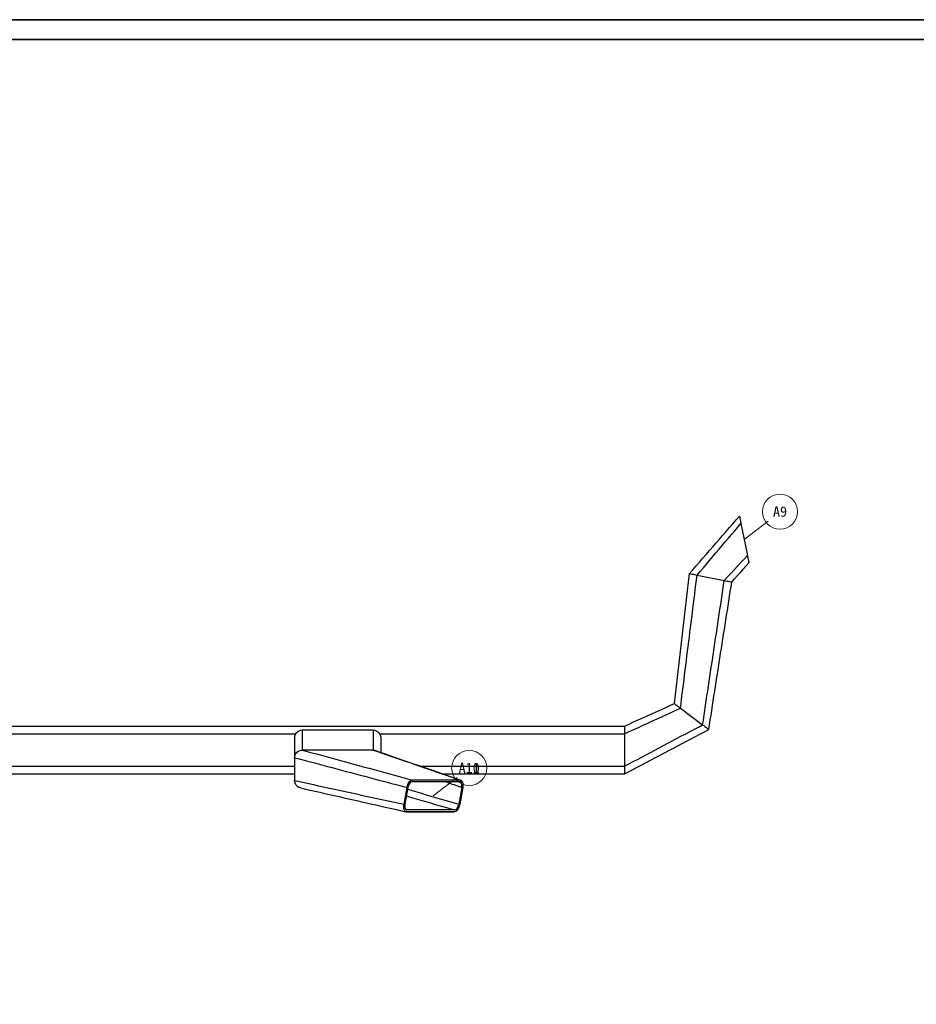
# Model space of a CAD drawing. Header units: millimetres. Extents: x 0 to 900, y 0 to 690.
# Tile 15 of 16: x 225 to 450, y 443 to 690. Entities that reach past the tile are written whole.
import ezdxf
from ezdxf.enums import TextEntityAlignment as Align

# ---------------------------------------------------------------- set-up
doc = ezdxf.new("R2010")
doc.units = ezdxf.units.MM
for name, color, linetype, lineweight, true_color in [('DIM', 7, 'Continuous', 18, 0x1e5aa0), ('DUCT', 7, 'Continuous', 30, 0x5a6ec8), ('FRAME', 7, 'Continuous', 35, 0x3c3c3c)]:
    doc.layers.add(name, color=color, linetype=linetype, lineweight=lineweight, true_color=true_color)
doc.styles.add('ZH', font='simsun.ttc')

msp = doc.modelspace()

# ---------------------------------------------------------------- linework, layer by layer
at = {"layer": 'DIM'}
for points in [[(406.8, 559.6), (412.8, 564.2)], [(328.8, 495.28), (334.8, 499.88)], [(328.8, 495.28), (334.8, 499.88)]]:
    msp.add_lwpolyline(points, dxfattribs=at)
for centre in [(415.8, 566.6), (337.8, 502.28), (337.8, 502.28)]:
    msp.add_circle(centre, 4.4, dxfattribs=at)
at = {"layer": 'DUCT'}
for points in [[(393.1, 551.06), (393.94, 552.02), (394.77, 552.98), (395.61, 553.94), (396.44, 554.91), (397.28, 555.87), (398.11, 556.83), (398.95, 557.79), (399.78, 558.75), (400.62, 559.71), (401.45, 560.68), (402.29, 561.64), (403.12, 562.6), (403.95, 563.56), (404.79, 564.52), (405.62, 565.48)], [(394.99, 550.68), (395.77, 551.61), (396.56, 552.53), (397.35, 553.45), (398.13, 554.37), (398.92, 555.3), (399.71, 556.22), (400.49, 557.14), (401.28, 558.06), (402.07, 558.99), (402.85, 559.91), (403.64, 560.83), (404.43, 561.76), (405.21, 562.68), (406, 563.6)], [(405.62, 565.48), (405.69, 565.17), (405.75, 564.86), (405.81, 564.54), (405.87, 564.23), (405.94, 563.91), (406, 563.6)], [(406, 563.6), (407.6, 555.6)], [(401.81, 549.32), (402.64, 550.21), (403.47, 551.11), (404.29, 552.01), (405.12, 552.91), (405.95, 553.8), (406.77, 554.7), (407.6, 555.6)], [(403.7, 548.94), (404.41, 549.74), (405.12, 550.53), (405.84, 551.33), (406.55, 552.12), (407.26, 552.92), (407.98, 553.72)], [(407.6, 555.6), (407.66, 555.29), (407.73, 554.97), (407.79, 554.66), (407.85, 554.34), (407.91, 554.03), (407.98, 553.72)], [(389.28, 518.44), (393.1, 551.06)], [(393.1, 551.06), (393.42, 551), (393.73, 550.93), (394.05, 550.87), (394.36, 550.81), (394.67, 550.75), (394.99, 550.68)], [(390.82, 517.29), (390.96, 518.48), (391.11, 519.67), (391.26, 520.87), (391.41, 522.06), (391.56, 523.25), (391.71, 524.44), (391.86, 525.64), (392.01, 526.83), (392.16, 528.02), (392.31, 529.21), (392.45, 530.41), (392.6, 531.6), (392.75, 532.79), (392.9, 533.99), (393.05, 535.18), (393.2, 536.37), (393.35, 537.56), (393.5, 538.76), (393.65, 539.95), (393.8, 541.14), (393.94, 542.33), (394.09, 543.53), (394.24, 544.72), (394.39, 545.91), (394.54, 547.1), (394.69, 548.3), (394.84, 549.49), (394.99, 550.68)], [(394.99, 550.68), (401.81, 549.32)], [(396.38, 513.11), (396.56, 514.32), (396.75, 515.53), (396.93, 516.73), (397.11, 517.94), (397.29, 519.15), (397.47, 520.35), (397.65, 521.56), (397.83, 522.77), (398.01, 523.97), (398.19, 525.18), (398.37, 526.39), (398.56, 527.59), (398.74, 528.8), (398.92, 530.01), (399.1, 531.21), (399.28, 532.42), (399.46, 533.63), (399.64, 534.84), (399.82, 536.04), (400, 537.25), (400.18, 538.46), (400.36, 539.66), (400.55, 540.87), (400.73, 542.08), (400.91, 543.28), (401.09, 544.49), (401.27, 545.7), (401.45, 546.9), (401.63, 548.11), (401.81, 549.32)], [(397.92, 511.96), (398.11, 513.15), (398.29, 514.35), (398.48, 515.54), (398.67, 516.73), (398.85, 517.92), (399.04, 519.12), (399.22, 520.31), (399.41, 521.5), (399.6, 522.7), (399.78, 523.89), (399.97, 525.08), (400.16, 526.28), (400.34, 527.47), (400.53, 528.66), (400.71, 529.85), (400.9, 531.05), (401.09, 532.24), (401.27, 533.43), (401.46, 534.63), (401.65, 535.82), (401.83, 537.01), (402.02, 538.2), (402.2, 539.4), (402.39, 540.59), (402.58, 541.78), (402.76, 542.98), (402.95, 544.17), (403.14, 545.36), (403.32, 546.56), (403.51, 547.75), (403.7, 548.94)], [(401.81, 549.32), (402.13, 549.25), (402.44, 549.19), (402.75, 549.13), (403.07, 549.07), (403.38, 549), (403.7, 548.94)], [(376.8, 512.8), (377.93, 513.31), (379.07, 513.83), (380.2, 514.34), (381.34, 514.85), (382.47, 515.36), (383.61, 515.88), (384.74, 516.39), (385.88, 516.9), (387.01, 517.41), (388.15, 517.93), (389.28, 518.44)], [(376.8, 510.88), (377.97, 511.41), (379.14, 511.95), (380.3, 512.48), (381.47, 513.02), (382.64, 513.55), (383.81, 514.08), (384.98, 514.62), (386.14, 515.15), (387.31, 515.69), (388.48, 516.22), (389.65, 516.75), (390.82, 517.29)], [(389.28, 518.44), (389.54, 518.25), (389.79, 518.06), (390.05, 517.86), (390.3, 517.67), (390.56, 517.48), (390.82, 517.29)], [(390.82, 517.29), (396.38, 513.11)], [(196.8, 512.8), (376.8, 512.8)], [(294.29, 510.88), (294.48, 511.14), (294.72, 511.37), (294.98, 511.56), (295.28, 511.7), (295.59, 511.79), (295.92, 511.82)], [(295.92, 511.82), (313.68, 511.82)], [(295.92, 511.82), (295.92, 506.78)], [(313.68, 511.82), (314.01, 511.79), (314.32, 511.7), (314.62, 511.56), (314.88, 511.37), (315.12, 511.14), (315.31, 510.88)], [(313.68, 511.82), (313.68, 510.98), (313.68, 510.14), (313.68, 509.3), (313.68, 508.46), (313.68, 507.62), (313.68, 506.78)], [(376.8, 502.72), (377.89, 503.3), (378.98, 503.87), (380.06, 504.45), (381.15, 505.03), (382.24, 505.61), (383.33, 506.18), (384.42, 506.76), (385.5, 507.34), (386.59, 507.92), (387.68, 508.49), (388.77, 509.07), (389.86, 509.65), (390.94, 510.23), (392.03, 510.8), (393.12, 511.38), (394.21, 511.96), (395.3, 512.53), (396.38, 513.11)], [(376.8, 512.8), (376.8, 512.48), (376.8, 512.16), (376.8, 511.84), (376.8, 511.52), (376.8, 511.2), (376.8, 510.88)], [(376.8, 500.8), (377.91, 501.39), (379.02, 501.97), (380.13, 502.56), (381.25, 503.15), (382.36, 503.74), (383.47, 504.32), (384.58, 504.91), (385.69, 505.5), (386.8, 506.09), (387.92, 506.67), (389.03, 507.26), (390.14, 507.85), (391.25, 508.44), (392.36, 509.02), (393.47, 509.61), (394.59, 510.2), (395.7, 510.79), (396.81, 511.37), (397.92, 511.96)], [(396.38, 513.11), (396.64, 512.92), (396.9, 512.73), (397.15, 512.54), (397.41, 512.34), (397.66, 512.15), (397.92, 511.96)], [(196.8, 510.88), (294.29, 510.88)], [(294, 509.87), (294.01, 510.05), (294.03, 510.22), (294.07, 510.39), (294.13, 510.56), (294.2, 510.72), (294.29, 510.88)], [(294, 509.87), (294, 509.03), (294, 508.2), (294, 507.37), (294, 506.53), (294, 505.7), (294, 504.87)], [(315.31, 510.88), (315.4, 510.72), (315.47, 510.56), (315.53, 510.39), (315.57, 510.22), (315.59, 510.05), (315.6, 509.87)], [(315.31, 510.88), (376.8, 510.88)], [(315.6, 509.87), (315.6, 509.26), (315.6, 508.65), (315.6, 508.04), (315.6, 507.44), (315.6, 506.83), (315.6, 506.22)], [(315.6, 509.87), (315.6, 509.26), (315.6, 508.65), (315.6, 508.04), (315.6, 507.44), (315.6, 506.83), (315.6, 506.22)], [(376.8, 510.88), (376.8, 502.72)], [(294, 504.87), (294.07, 505.36), (294.26, 505.82), (294.56, 506.22), (294.96, 506.52), (295.42, 506.71), (295.92, 506.78)], [(313.68, 506.78), (295.92, 506.78)], [(295.92, 506.78), (297.12, 506.45), (298.32, 506.12), (299.52, 505.8), (300.72, 505.47), (301.92, 505.14), (303.12, 504.82), (304.33, 504.49), (305.53, 504.17), (306.73, 503.84), (307.93, 503.51), (309.13, 503.19), (310.33, 502.86), (311.53, 502.53), (312.73, 502.21), (313.93, 501.88), (315.13, 501.56), (316.33, 501.23), (317.53, 500.9), (318.74, 500.58), (319.94, 500.25), (321.14, 499.92), (322.34, 499.6), (323.54, 499.27)], [(313.68, 506.78), (313.79, 506.77), (313.9, 506.76), (314, 506.75), (314.11, 506.73), (314.21, 506.7), (314.32, 506.67)], [(313.68, 506.78), (314.83, 506.38), (315.98, 505.99), (317.12, 505.59), (318.27, 505.2), (319.42, 504.8), (320.57, 504.41), (321.72, 504.01), (322.87, 503.62), (324.01, 503.22), (325.16, 502.83), (326.31, 502.43), (327.46, 502.04), (328.61, 501.64), (329.75, 501.25), (330.9, 500.85), (332.05, 500.46), (333.2, 500.06), (334.35, 499.67), (335.5, 499.27)], [(314.32, 506.67), (315.5, 506.25), (316.69, 505.84), (317.87, 505.43), (319.06, 505.01), (320.25, 504.6), (321.43, 504.19), (322.62, 503.78), (323.8, 503.36), (324.99, 502.95), (326.18, 502.54), (327.36, 502.12), (328.55, 501.71), (329.74, 501.3), (330.92, 500.89), (332.11, 500.48), (333.29, 500.07), (334.48, 499.65), (335.67, 499.24)], [(294, 504.87), (294, 499.13)], [(294, 504.87), (295.17, 504.55), (296.35, 504.24), (297.52, 503.93), (298.7, 503.62), (299.87, 503.31), (301.05, 503), (302.22, 502.69), (303.39, 502.37), (304.57, 502.06), (305.74, 501.75), (306.92, 501.44), (308.09, 501.13), (309.27, 500.82), (310.44, 500.51), (311.61, 500.2), (312.79, 499.88), (313.96, 499.57), (315.14, 499.26), (316.31, 498.95), (317.49, 498.64), (318.66, 498.33), (319.84, 498.02), (321.01, 497.7), (322.18, 497.39)], [(196.8, 502.72), (294, 502.72)], [(325.65, 502.72), (376.8, 502.72)], [(376.8, 502.72), (376.8, 502.4), (376.8, 502.08), (376.8, 501.76), (376.8, 501.44), (376.8, 501.12), (376.8, 500.8)], [(196.8, 500.8), (294, 500.8)], [(295.5, 497.27), (295.09, 497.41), (294.73, 497.64), (294.42, 497.94), (294.19, 498.3), (294.05, 498.71), (294, 499.13)], [(294, 499.13), (295.19, 498.87), (296.38, 498.62), (297.58, 498.36), (298.77, 498.1), (299.96, 497.84), (301.15, 497.58), (302.35, 497.32), (303.54, 497.06), (304.73, 496.8), (305.92, 496.54), (307.12, 496.28), (308.31, 496.02), (309.5, 495.76), (310.69, 495.5), (311.89, 495.24), (313.08, 494.98), (314.27, 494.72), (315.46, 494.46), (316.65, 494.2), (317.85, 493.95), (319.04, 493.69), (320.23, 493.43), (321.42, 493.17)], [(322.18, 497.39), (322.28, 497.79), (322.42, 498.18), (322.6, 498.54), (322.84, 498.88), (323.15, 499.15), (323.54, 499.27)], [(335.5, 499.27), (323.54, 499.27)], [(331.18, 500.8), (376.8, 500.8)], [(335.5, 499.27), (335.53, 499.27), (335.55, 499.27), (335.58, 499.26), (335.61, 499.26), (335.64, 499.25), (335.67, 499.24)], [(335.67, 499.24), (335.94, 499.04), (336.11, 498.75), (336.2, 498.42), (336.23, 498.07), (336.22, 497.73), (336.18, 497.39)], [(295.5, 497.27), (295.5, 497.27), (295.5, 497.27), (295.5, 497.27), (295.5, 497.27), (295.5, 497.27), (295.5, 497.27)], [(295.5, 497.27), (296.7, 497), (297.91, 496.73), (299.11, 496.46), (300.31, 496.19), (301.52, 495.92), (302.72, 495.64), (303.93, 495.37), (305.13, 495.1), (306.33, 494.83), (307.54, 494.56), (308.74, 494.29), (309.95, 494.02), (311.15, 493.75), (312.36, 493.47), (313.56, 493.2), (314.76, 492.93), (315.97, 492.66), (317.17, 492.39), (318.38, 492.12), (319.58, 491.85), (320.78, 491.57), (321.99, 491.3)], [(322.18, 497.39), (321.42, 493.17)], [(322.44, 497.39), (321.68, 493.17)], [(322.36, 496.98), (323.53, 496.63), (324.69, 496.28), (325.85, 495.94), (327.02, 495.59), (328.18, 495.25), (329.34, 494.9), (330.51, 494.55), (331.67, 494.21), (332.83, 493.86), (334, 493.51), (335.16, 493.17)], [(323.45, 498.8), (323.17, 498.71), (322.93, 498.51), (322.75, 498.26), (322.61, 497.98), (322.51, 497.69), (322.44, 497.39)], [(335.41, 498.8), (323.45, 498.8)], [(332, 498.8), (332.65, 498.57), (333.31, 498.33), (333.96, 498.1), (334.61, 497.86), (335.27, 497.63), (335.92, 497.39)], [(335.92, 497.39), (335.16, 493.17)], [(335.54, 498.78), (335.52, 498.79), (335.5, 498.79), (335.48, 498.8), (335.46, 498.8), (335.43, 498.8), (335.41, 498.8)], [(336.18, 497.39), (335.42, 493.17)], [(335.92, 497.39), (335.95, 497.65), (335.96, 497.9), (335.94, 498.16), (335.87, 498.41), (335.75, 498.63), (335.54, 498.78)], [(322.06, 495.27), (323.27, 494.92), (324.47, 494.57), (325.68, 494.22), (326.89, 493.86), (328.1, 493.51), (329.31, 493.16), (330.52, 492.81), (331.73, 492.46), (332.94, 492.11), (334.15, 491.76)], [(321.99, 491.3), (321.69, 491.48), (321.51, 491.78), (321.41, 492.12), (321.37, 492.47), (321.38, 492.82), (321.42, 493.17)], [(321.68, 493.17), (321.64, 492.91), (321.64, 492.64), (321.67, 492.38), (321.74, 492.13), (321.88, 491.9), (322.1, 491.77)], [(322.1, 491.77), (322.12, 491.76), (322.13, 491.76), (322.14, 491.76), (322.16, 491.76), (322.17, 491.76), (322.19, 491.76)], [(334.15, 491.76), (322.19, 491.76)], [(335.42, 493.17), (335.32, 492.77), (335.18, 492.38), (335, 492.02), (334.76, 491.68), (334.45, 491.41), (334.06, 491.29)], [(334.15, 491.76), (334.43, 491.85), (334.67, 492.05), (334.85, 492.3), (334.99, 492.58), (335.09, 492.87), (335.16, 493.17)], [(322.1, 491.29), (322.08, 491.29), (322.06, 491.29), (322.05, 491.29), (322.03, 491.29), (322.01, 491.3), (321.99, 491.3)], [(322.1, 491.29), (334.06, 491.29)], [(334.06, 491.29), (322.1, 491.29)]]:
    msp.add_lwpolyline(points, dxfattribs=at)
at = {"layer": 'FRAME'}
for points in [[(0, 0), (900, 0), (900, 690), (0, 690)], [(5, 5), (895, 5), (895, 685), (5, 685)]]:
    msp.add_lwpolyline(points, close=True, dxfattribs=at)

# ---------------------------------------------------------------- texts
at = {"layer": 'DIM', "style": 'ZH'}
for s, p in [('A9', (415.8, 566.6)), ('A10', (337.8, 502.28)), ('A11', (337.8, 502.28))]:
    msp.add_text(s, height=2.6, dxfattribs=at).set_placement(p, align=Align.MIDDLE_CENTER)

doc.saveas('drawing.dxf')
